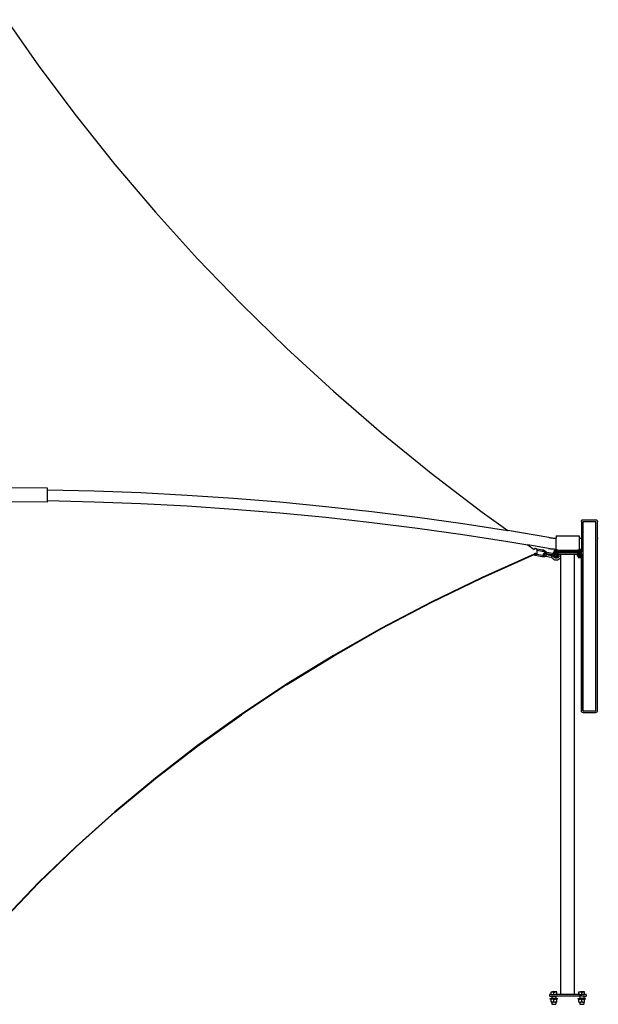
# Model space of a CAD drawing. Extents: x -123 to 135, y -112 to 118.
# Tile 4 of 4: x 9 to 135, y -112 to 103. Entities that reach past the tile are written whole.
import ezdxf

# ---------------------------------------------------------------- set-up
doc = ezdxf.new("R2010")
doc.units = 0
doc.header["$MEASUREMENT"] = 0
doc.layers.get('0').update_dxf_attribs({"linetype": 'CONTINUOUS'})

msp = doc.modelspace()

# ---------------------------------------------------------------- linework, layer by layer
for p, q in [((6.04, 102.69), (13.13, 92.55)), ((13.13, 92.55), (21.22, 81.73)), ((21.22, 81.73), (29.68, 71.12)), ((29.68, 71.12), (38.51, 60.74)), ((38.51, 60.74), (47.69, 50.6)), ((47.69, 50.6), (57.22, 40.71)), ((67.09, 31.09), (57.22, 40.71)), ((67.09, 31.09), (77.27, 21.73)), ((77.27, 21.73), (87.77, 12.66)), ((87.77, 12.66), (98.58, 3.89)), ((98.58, 3.89), (109.67, -4.59)), ((14.99, 0.6), (6.36, 0.68)), ((14.99, 0.57), (14.99, 0.6)), ((14.99, 0.49), (14.99, 0.57)), ((14.99, 0.36), (14.99, 0.49)), ((14.99, 0.27), (14.99, 0.36)), ((14.99, 0.27), (25.15, 0.03)), ((14.99, 0.17), (14.99, 0.27)), ((14.99, -0.05), (14.99, 0.17)), ((25.15, 0.03), (35.3, -0.36)), ((14.97, -1.96), (14.98, -1.72)), ((14.97, -2.1), (14.97, -1.96)), ((14.97, -2.1), (14.99, -2.1)), ((14.97, -2.15), (14.97, -2.1)), ((14.98, -1.46), (14.99, -1.18)), ((14.98, -1.72), (14.98, -1.46)), ((14.99, -0.31), (14.99, -0.05)), ((14.99, -0.59), (14.99, -0.31)), ((14.99, -0.88), (14.99, -0.59)), ((14.99, -1.18), (14.99, -0.88)), ((14.99, -2.1), (25.15, -2.35)), ((35.3, -0.36), (45.43, -0.89)), ((45.43, -0.89), (55.54, -1.57)), ((55.54, -1.57), (65.61, -2.39)), ((14.96, -2.42), (6.36, -2.33)), ((14.96, -2.29), (14.97, -2.15)), ((14.96, -2.38), (14.96, -2.29)), ((14.96, -2.42), (14.96, -2.38)), ((25.15, -2.35), (35.3, -2.74)), ((35.3, -2.74), (45.43, -3.27)), ((45.43, -3.27), (55.53, -3.95)), ((55.53, -3.95), (65.6, -4.77)), ((65.61, -2.39), (75.64, -3.36)), ((75.64, -3.36), (85.63, -4.46)), ((65.6, -4.77), (75.64, -5.73)), ((75.64, -5.73), (85.63, -6.84)), ((85.63, -4.46), (95.57, -5.71)), ((95.57, -5.71), (105.46, -7.1)), ((109.67, -4.59), (115.29, -8.62)), ((131.33, -6.46), (131.39, -6.38)), ((131.39, -6.38), (131.47, -6.32)), ((131.47, -6.32), (131.56, -6.29)), ((131.56, -6.29), (131.66, -6.27)), ((131.66, -6.27), (134.41, -6.27)), ((134.41, -6.27), (134.51, -6.29)), ((134.51, -6.29), (134.6, -6.32)), ((134.6, -6.32), (134.67, -6.38)), ((134.67, -6.38), (134.73, -6.46)), ((85.63, -6.84), (95.57, -8.08)), ((95.57, -8.08), (105.46, -9.47)), ((105.46, -7.1), (115.28, -8.62)), ((131.28, -6.65), (131.3, -6.55)), ((131.28, -6.65), (131.28, -10.3)), ((131.3, -6.55), (131.33, -6.46)), ((131.66, -6.65), (134.41, -6.65)), ((131.66, -47.9), (131.66, -6.65)), ((134.41, -47.9), (134.41, -6.65)), ((134.73, -6.46), (134.77, -6.55)), ((134.77, -6.55), (134.78, -6.65)), ((134.78, -47.9), (134.78, -6.65)), ((105.46, -9.47), (115.28, -11)), ((115.28, -8.62), (115.29, -8.62)), ((124.17, -10.14), (115.29, -8.62)), ((124.17, -10.14), (124.2, -10.15)), ((124.2, -10.15), (124.38, -10.17)), ((124.38, -10.17), (124.57, -10.2)), ((124.57, -10.2), (124.76, -10.22)), ((124.76, -10.22), (124.95, -10.24)), ((124.95, -10.24), (125.14, -10.25)), ((125.14, -10.25), (125.33, -10.27)), ((125.33, -10.27), (125.52, -10.28)), ((125.52, -10.28), (125.71, -10.28)), ((125.71, -10.28), (125.81, -10.29)), ((125.81, -9.74), (130.81, -9.74)), ((125.81, -9.74), (125.81, -10.29)), ((125.81, -12.66), (125.81, -10.29)), ((130.81, -9.74), (130.81, -10.3)), ((130.81, -10.3), (131.28, -10.3)), ((130.81, -10.3), (130.81, -12.67)), ((131.29, -10.3), (131.16, -10.3)), ((131.16, -10.3), (131.3, -10.3)), ((131.28, -10.3), (131.28, -10.32)), ((131.28, -10.3), (131.29, -10.3)), ((131.29, -10.33), (131.28, -10.32)), ((131.29, -10.4), (131.28, -10.48)), ((131.28, -10.48), (131.29, -10.51)), ((131.29, -10.51), (131.28, -10.63)), ((131.28, -10.63), (131.29, -10.66)), ((131.29, -10.66), (131.28, -10.8)), ((131.29, -10.32), (131.29, -10.3)), ((131.29, -10.33), (131.29, -10.32)), ((131.29, -10.38), (131.29, -10.33)), ((131.29, -10.38), (131.29, -10.4)), ((134.73, -10.3), (134.77, -10.3)), ((134.78, -10.3), (134.97, -10.3)), ((115.28, -11), (119.63, -11.74)), ((119.63, -11.74), (121, -12.73)), ((124.16, -12.52), (119.63, -11.74)), ((121.04, -12.66), (121, -12.71)), ((121, -12.71), (121, -12.73)), ((121, -12.73), (121, -12.73)), ((121.09, -12.63), (121.04, -12.66)), ((121.16, -12.6), (121.09, -12.63)), ((121.17, -12.52), (121.16, -12.55)), ((121.16, -12.6), (121.16, -12.55)), ((121.23, -12.58), (121.16, -12.6)), ((121.16, -12.6), (121.16, -12.6)), ((121.18, -12.5), (121.17, -12.52)), ((121.21, -12.5), (121.18, -12.5)), ((121.24, -12.5), (121.21, -12.5)), ((121.31, -12.58), (121.23, -12.58)), ((121.27, -12.52), (121.24, -12.5)), ((121.24, -12.5), (122.85, -12.79)), ((121.31, -12.55), (121.27, -12.52)), ((121.35, -12.58), (121.31, -12.55)), ((121.35, -12.58), (121.31, -12.58)), ((121.35, -12.58), (121.35, -12.58)), ((121.39, -12.59), (121.35, -12.58)), ((121.47, -12.61), (121.39, -12.59)), ((121.53, -12.64), (121.47, -12.61)), ((121.58, -12.68), (121.53, -12.64)), ((121.6, -12.73), (121.58, -12.68)), ((121.61, -12.77), (121.6, -12.73)), ((121.61, -12.87), (121.6, -13.83)), ((121.61, -12.78), (121.61, -12.87)), ((121.61, -12.87), (122.78, -13.08)), ((122.85, -12.79), (123.06, -12.86)), ((123.06, -12.86), (123.27, -12.96)), ((124.16, -12.52), (124.19, -12.52)), ((124.2, -11.33), (124.17, -11.33)), ((124.19, -12.52), (124.38, -12.55)), ((124.38, -12.55), (124.57, -12.57)), ((124.57, -12.57), (124.76, -12.59)), ((124.76, -12.59), (124.94, -12.61)), ((124.94, -12.61), (125.13, -12.63)), ((125.13, -12.63), (125.32, -12.64)), ((125.32, -12.64), (125.52, -12.65)), ((125.52, -12.65), (125.71, -12.66)), ((125.71, -12.66), (125.81, -12.66)), ((125.81, -12.66), (125.81, -12.89)), ((130.81, -12.67), (131.28, -12.67)), ((130.81, -12.67), (130.81, -12.89)), ((131.28, -10.8), (131.29, -10.85)), ((131.29, -10.85), (131.28, -11.01)), ((131.28, -11.01), (131.28, -11.06)), ((131.28, -11.06), (131.28, -11.12)), ((131.28, -11.12), (131.28, -11.23)), ((131.28, -11.23), (131.28, -11.28)), ((131.28, -11.28), (131.28, -11.46)), ((131.28, -11.46), (131.28, -11.51)), ((131.28, -11.51), (131.28, -11.69)), ((131.28, -11.69), (131.28, -11.74)), ((131.28, -11.74), (131.28, -11.85)), ((131.28, -11.85), (131.28, -11.92)), ((131.28, -11.92), (131.28, -11.96)), ((131.28, -11.96), (131.28, -12.12)), ((131.28, -12.12), (131.28, -12.17)), ((131.28, -12.17), (131.28, -12.31)), ((131.28, -12.31), (131.28, -12.34)), ((131.28, -12.34), (131.28, -12.46)), ((131.28, -12.46), (131.28, -12.49)), ((131.28, -12.49), (131.28, -12.57)), ((131.28, -12.57), (131.28, -12.59)), ((131.28, -12.59), (131.28, -12.65)), ((131.28, -12.65), (131.28, -12.66)), ((131.28, -12.66), (131.28, -12.67)), ((131.28, -12.67), (131.28, -13.24)), ((131.28, -47.9), (131.28, -12.67)), ((121, -13.75), (109.67, -18.82)), ((109.67, -18.92), (120.99, -13.86)), ((120.98, -13.81), (121, -13.76)), ((120.98, -13.81), (120.99, -13.86)), ((120.99, -13.86), (120.99, -13.86)), ((120.99, -13.86), (121.02, -13.9)), ((121.03, -13.72), (121, -13.76)), ((121.02, -13.9), (121.06, -13.94)), ((121.08, -13.68), (121.03, -13.72)), ((121.06, -13.94), (121.13, -13.98)), ((121.15, -13.65), (121.08, -13.68)), ((121.13, -13.98), (121.15, -13.98)), ((121.15, -13.79), (121.14, -13.81)), ((121.14, -13.81), (121.14, -13.84)), ((121.14, -13.84), (121.15, -13.85)), ((121.23, -13.63), (121.15, -13.65)), ((121.16, -13.77), (121.15, -13.78)), ((121.15, -13.78), (121.15, -13.79)), ((121.15, -13.85), (121.15, -13.78)), ((121.15, -13.98), (121.15, -13.85)), ((121.15, -14.03), (121.15, -13.98)), ((121.15, -14.03), (121.16, -14.01)), ((121.15, -14.04), (121.15, -14.03)), ((121.17, -14.05), (121.15, -14.04)), ((121.19, -13.75), (121.16, -13.77)), ((121.16, -14.01), (121.17, -13.99)), ((121.17, -13.99), (121.2, -13.96)), ((121.17, -14.05), (121.17, -14.05)), ((122.78, -14.34), (121.17, -14.05)), ((121.22, -13.73), (121.19, -13.75)), ((121.2, -13.96), (121.23, -13.93)), ((121.26, -13.73), (121.22, -13.73)), ((121.31, -13.63), (121.23, -13.63)), ((121.23, -13.93), (121.26, -13.89)), ((121.3, -13.72), (121.26, -13.73)), ((121.26, -13.89), (121.3, -13.86)), ((121.34, -13.73), (121.3, -13.72)), ((121.3, -13.86), (121.34, -13.83)), ((121.39, -13.64), (121.31, -13.63)), ((121.38, -13.74), (121.34, -13.73)), ((121.34, -13.83), (121.38, -13.81)), ((121.41, -13.76), (121.38, -13.74)), ((121.38, -13.81), (121.41, -13.8)), ((121.46, -13.66), (121.39, -13.64)), ((121.43, -13.78), (121.41, -13.76)), ((121.41, -13.8), (121.43, -13.79)), ((121.44, -13.8), (121.43, -13.78)), ((121.44, -13.8), (121.43, -13.79)), ((121.6, -13.83), (121.44, -13.8)), ((121.52, -13.69), (121.46, -13.66)), ((121.57, -13.73), (121.52, -13.69)), ((121.6, -13.78), (121.57, -13.73)), ((121.6, -13.83), (121.6, -13.78)), ((122.83, -14.05), (121.6, -13.83)), ((122.78, -13.08), (122.95, -13.13)), ((122.79, -14.34), (122.78, -14.34)), ((123.01, -14.35), (122.79, -14.34)), ((122.99, -14.06), (122.83, -14.05)), ((122.95, -13.13), (123.11, -13.21)), ((123.14, -14.03), (122.99, -14.06)), ((123.22, -14.32), (123.01, -14.35)), ((123.07, -13.64), (123.05, -13.73)), ((123.05, -13.76), (123.05, -13.73)), ((123.05, -13.79), (123.05, -13.76)), ((123.05, -13.79), (123.07, -13.88)), ((123.07, -13.64), (123.09, -13.62)), ((123.08, -13.91), (123.07, -13.88)), ((123.08, -13.91), (123.14, -13.99)), ((123.15, -13.54), (123.09, -13.62)), ((123.11, -13.21), (123.24, -13.32)), ((123.16, -14.01), (123.14, -13.99)), ((123.17, -14.02), (123.14, -14.03)), ((123.15, -13.54), (123.17, -13.52)), ((123.16, -14.01), (123.17, -14.02)), ((123.26, -13.45), (123.17, -13.52)), ((123.26, -13.98), (123.17, -14.02)), ((123.41, -14.24), (123.22, -14.32)), ((123.24, -13.32), (123.32, -13.43)), ((123.32, -13.43), (123.26, -13.45)), ((123.34, -13.9), (123.26, -13.98)), ((123.27, -13.97), (123.26, -13.98)), ((123.27, -12.96), (123.45, -13.11)), ((123.37, -13.41), (123.32, -13.43)), ((123.33, -13.43), (123.34, -13.44)), ((123.34, -13.44), (123.34, -13.45)), ((123.34, -13.76), (123.34, -13.76)), ((123.34, -13.76), (123.35, -13.76)), ((123.35, -13.77), (123.34, -13.78)), ((123.35, -13.77), (123.34, -13.8)), ((123.35, -13.77), (123.34, -13.78)), ((123.39, -13.81), (123.34, -13.9)), ((123.35, -13.89), (123.34, -13.9)), ((123.36, -13.74), (123.35, -13.76)), ((123.35, -13.77), (123.36, -13.74)), ((123.35, -13.75), (123.35, -13.76)), ((123.35, -13.75), (123.35, -13.76)), ((123.35, -13.76), (123.35, -13.76)), ((123.35, -13.76), (123.35, -13.76)), ((123.35, -13.76), (123.35, -13.77)), ((123.35, -13.76), (123.35, -13.76)), ((123.35, -13.76), (123.35, -13.77)), ((123.35, -13.76), (123.35, -13.77)), ((123.35, -13.76), (123.35, -13.76)), ((123.35, -13.77), (123.35, -13.77)), ((123.35, -13.77), (123.35, -13.77)), ((123.35, -13.77), (123.35, -13.77)), ((123.35, -13.77), (123.35, -13.78)), ((123.35, -13.77), (123.37, -13.79)), ((123.35, -13.78), (123.35, -13.78)), ((123.35, -13.78), (123.37, -13.8)), ((123.35, -13.78), (123.37, -13.79)), ((123.4, -13.72), (123.36, -13.74)), ((123.37, -13.74), (123.36, -13.74)), ((123.39, -13.4), (123.37, -13.41)), ((123.37, -13.79), (123.37, -13.8)), ((123.37, -13.79), (123.39, -13.81)), ((123.52, -13.38), (123.39, -13.4)), ((123.39, -13.81), (123.4, -13.81)), ((123.4, -13.81), (123.39, -13.81)), ((123.41, -13.71), (123.4, -13.72)), ((123.41, -13.71), (123.4, -13.8)), ((123.4, -13.81), (123.4, -13.8)), ((123.4, -13.81), (123.4, -13.81)), ((123.4, -13.81), (123.4, -13.82)), ((123.47, -13.69), (123.41, -13.71)), ((123.41, -13.71), (123.41, -13.71)), ((123.43, -14.23), (123.41, -14.24)), ((123.49, -14.17), (123.43, -14.23)), ((123.45, -13.11), (123.46, -13.12)), ((123.46, -13.12), (123.59, -13.29)), ((123.47, -13.69), (123.46, -13.69)), ((123.55, -13.67), (123.47, -13.69)), ((123.57, -14.1), (123.49, -14.17)), ((123.49, -14.17), (123.5, -14.17)), ((123.5, -14.17), (124.73, -14.39)), ((123.63, -13.37), (123.52, -13.38)), ((123.65, -13.67), (123.55, -13.67)), ((123.59, -14.08), (123.57, -14.1)), ((123.59, -13.29), (123.63, -13.37)), ((123.68, -13.91), (123.59, -14.08)), ((123.65, -13.37), (123.63, -13.37)), ((123.78, -13.38), (123.65, -13.37)), ((123.71, -13.67), (123.65, -13.67)), ((123.71, -13.7), (123.68, -13.89)), ((123.68, -13.89), (123.68, -13.9)), ((124.77, -14.1), (123.68, -13.9)), ((123.68, -13.9), (123.68, -13.91)), ((123.71, -13.67), (123.71, -13.7)), ((123.74, -13.68), (123.71, -13.67)), ((124.88, -13.88), (123.74, -13.68)), ((125.01, -13.6), (123.78, -13.38)), ((124.73, -14.39), (124.85, -14.4)), ((124.82, -14.1), (124.77, -14.1)), ((124.82, -14.09), (124.86, -13.94)), ((124.82, -14.09), (124.82, -14.1)), ((124.82, -14.1), (124.82, -14.11)), ((124.85, -14.1), (124.82, -14.1)), ((124.82, -14.11), (124.82, -14.26)), ((124.82, -14.28), (124.82, -14.26)), ((124.85, -14.4), (124.82, -14.28)), ((124.86, -14.42), (124.85, -14.4)), ((124.86, -13.94), (124.88, -13.88)), ((124.92, -14.56), (124.86, -14.42)), ((124.9, -14.1), (124.87, -14.1)), ((124.95, -13.89), (124.88, -13.88)), ((124.93, -14.58), (124.92, -14.56)), ((125.03, -14.7), (124.93, -14.58)), ((125.03, -13.91), (124.95, -13.89)), ((125.07, -13.62), (125.01, -13.6)), ((125.1, -13.95), (125.03, -13.91)), ((125.04, -13.92), (125.03, -13.91)), ((125.15, -14.81), (125.03, -14.7)), ((125.07, -13.62), (125.15, -13.55)), ((125.13, -13.63), (125.07, -13.62)), ((125.14, -13.98), (125.1, -13.95)), ((125.13, -13.63), (125.14, -13.64)), ((125.13, -14.04), (125.14, -14.03)), ((125.26, -13.69), (125.14, -13.64)), ((125.14, -13.97), (125.15, -13.99)), ((125.14, -13.98), (125.14, -13.97)), ((125.15, -13.99), (125.14, -13.98)), ((125.16, -14), (125.14, -13.98)), ((125.14, -14.03), (125.16, -14.01)), ((125.14, -14.03), (125.16, -14.02)), ((125.14, -14.03), (125.14, -14.03)), ((125.16, -13.54), (125.15, -13.55)), ((125.15, -13.99), (125.16, -13.99)), ((125.15, -14.81), (125.16, -14.82)), ((125.16, -13.54), (125.3, -13.45)), ((125.16, -13.99), (125.16, -13.99)), ((125.16, -13.99), (125.16, -14)), ((125.16, -14), (125.16, -13.99)), ((125.16, -14), (125.16, -14)), ((125.16, -14), (125.16, -14)), ((125.16, -14), (125.16, -14)), ((125.16, -14), (125.16, -14)), ((125.16, -14), (125.16, -14.01)), ((125.16, -14), (125.16, -14)), ((125.16, -14), (125.16, -14)), ((125.16, -14), (125.16, -14.01)), ((125.16, -14), (125.16, -14.01)), ((125.16, -14.01), (125.16, -14.02)), ((125.16, -14.01), (125.16, -14.01)), ((125.17, -14.02), (125.16, -14.01)), ((125.16, -14.01), (125.16, -14.01)), ((125.16, -14.01), (125.16, -14.01)), ((125.16, -14.01), (125.16, -14.01)), ((125.16, -14.02), (125.16, -14.01)), ((125.16, -14.03), (125.16, -14.02)), ((125.16, -14.02), (125.16, -14.02)), ((125.16, -14.82), (125.3, -14.91)), ((125.17, -14), (125.17, -13.99)), ((125.2, -14.34), (125.22, -14.33)), ((125.21, -14.14), (125.21, -14.22)), ((125.21, -14.14), (125.21, -14.15)), ((125.21, -14.15), (125.21, -14.16)), ((125.21, -14.22), (125.21, -14.21)), ((125.21, -14.22), (125.21, -14.23)), ((125.23, -14.3), (125.21, -14.23)), ((125.22, -14.08), (125.22, -14.1)), ((125.24, -14.32), (125.23, -14.3)), ((125.23, -14.33), (125.24, -14.32)), ((125.24, -14.32), (125.25, -14.32)), ((125.26, -14.36), (125.24, -14.32)), ((125.25, -14.32), (125.34, -14.25)), ((125.31, -13.73), (125.26, -13.69)), ((125.26, -14.36), (125.32, -14.44)), ((125.3, -13.45), (125.31, -13.45)), ((125.3, -14.91), (125.46, -14.98)), ((125.44, -13.24), (125.31, -13.24)), ((125.31, -13.45), (125.31, -13.24)), ((125.31, -13.49), (125.31, -13.45)), ((125.31, -13.73), (125.31, -13.49)), ((131.3, -13.49), (125.31, -13.49)), ((125.31, -13.74), (125.31, -13.73)), ((125.31, -13.74), (125.32, -13.74)), ((125.34, -13.75), (125.32, -13.74)), ((125.32, -13.74), (125.34, -13.74)), ((125.38, -14.5), (125.32, -14.44)), ((125.34, -13.75), (125.34, -13.74)), ((126.28, -13.74), (125.34, -13.74)), ((125.34, -13.83), (125.34, -13.75)), ((125.4, -13.83), (125.34, -13.83)), ((125.34, -14.25), (125.36, -14.24)), ((125.36, -14.24), (125.42, -14.16)), ((125.39, -14.51), (125.38, -14.5)), ((125.39, -14.51), (125.39, -14.51)), ((125.48, -14.56), (125.39, -14.51)), ((125.41, -13.84), (125.4, -13.83)), ((125.4, -13.83), (125.43, -13.83)), ((125.43, -13.83), (125.41, -13.84)), ((125.41, -13.84), (125.41, -13.84)), ((125.42, -13.86), (125.41, -13.84)), ((125.44, -13.89), (125.42, -13.86)), ((125.42, -14.16), (125.44, -14.13)), ((125.43, -13.83), (125.44, -13.83)), ((125.44, -12.89), (125.62, -12.89)), ((125.44, -12.93), (125.44, -12.89)), ((125.54, -12.9), (125.44, -12.93)), ((125.44, -13.24), (125.44, -12.93)), ((125.81, -13.24), (125.44, -13.24)), ((125.44, -13.86), (125.44, -13.83)), ((125.62, -13.83), (125.44, -13.83)), ((125.54, -13.84), (125.44, -13.86)), ((125.44, -13.9), (125.44, -13.86)), ((125.44, -13.9), (125.44, -13.89)), ((125.44, -14.11), (125.44, -13.9)), ((125.44, -14.13), (125.44, -14.11)), ((125.44, -14.18), (125.44, -14.11)), ((125.44, -14.18), (125.54, -14.2)), ((125.44, -14.18), (125.44, -14.21)), ((125.44, -14.21), (125.56, -14.21)), ((125.46, -14.98), (125.63, -15.02)), ((125.58, -14.6), (125.48, -14.56)), ((125.62, -12.89), (125.54, -12.9)), ((125.62, -13.83), (125.54, -13.84)), ((125.54, -14.2), (125.56, -14.2)), ((125.56, -14.21), (125.56, -14.2)), ((125.56, -14.2), (125.62, -14.21)), ((125.56, -14.21), (125.56, -14.49)), ((125.62, -14.21), (125.56, -14.21)), ((125.56, -14.49), (126.06, -14.49)), ((125.69, -14.63), (125.58, -14.6)), ((125.71, -12.9), (125.62, -12.89)), ((125.62, -12.89), (125.81, -12.89)), ((125.71, -13.84), (125.62, -13.83)), ((125.99, -13.83), (125.62, -13.83)), ((125.63, -14.21), (125.62, -14.21)), ((125.63, -14.21), (125.71, -14.2)), ((125.98, -14.21), (125.63, -14.21)), ((125.63, -15.02), (125.81, -15.03)), ((125.81, -14.64), (125.69, -14.63)), ((125.81, -12.93), (125.71, -12.9)), ((125.81, -13.86), (125.71, -13.84)), ((125.71, -14.2), (125.81, -14.18)), ((125.81, -12.89), (125.99, -12.89)), ((125.81, -12.93), (125.9, -12.9)), ((125.81, -13.24), (125.81, -12.93)), ((126.17, -13.24), (125.81, -13.24)), ((125.81, -13.86), (125.9, -13.84)), ((125.81, -14.18), (125.81, -13.86)), ((125.81, -14.18), (125.9, -14.2)), ((125.92, -14.63), (125.81, -14.64)), ((125.81, -15.03), (125.98, -15.02)), ((125.99, -12.89), (125.9, -12.9)), ((125.99, -13.83), (125.9, -13.84)), ((125.9, -14.2), (125.98, -14.21)), ((126.04, -14.6), (125.92, -14.63)), ((125.98, -14.21), (125.99, -14.21)), ((125.98, -15.02), (126.16, -14.98)), ((125.99, -12.89), (126.07, -12.9)), ((125.99, -12.89), (126.17, -12.89)), ((125.99, -13.83), (125.99, -13.83)), ((125.99, -13.83), (126.06, -13.84)), ((126.06, -13.83), (125.99, -13.83)), ((126.06, -14.2), (125.99, -14.21)), ((125.99, -14.21), (126.06, -14.21)), ((126.14, -14.56), (126.04, -14.6)), ((126.06, -13.83), (126.06, -13.84)), ((126.06, -13.83), (126.17, -13.83)), ((126.06, -13.84), (126.07, -13.84)), ((126.06, -14.21), (126.06, -14.2)), ((126.06, -14.2), (126.07, -14.2)), ((126.06, -14.21), (126.06, -14.49)), ((126.17, -14.21), (126.06, -14.21)), ((126.17, -12.93), (126.07, -12.9)), ((126.17, -13.86), (126.07, -13.84)), ((126.07, -14.2), (126.17, -14.18)), ((126.23, -14.5), (126.14, -14.56)), ((126.16, -14.98), (126.31, -14.91)), ((126.17, -12.93), (126.17, -12.89)), ((126.17, -12.94), (126.17, -12.93)), ((130.44, -12.94), (126.17, -12.94)), ((126.17, -12.94), (126.17, -13.24)), ((130.44, -13.24), (126.17, -13.24)), ((126.17, -13.83), (126.19, -13.83)), ((126.17, -13.83), (126.17, -13.86)), ((126.17, -14.18), (126.17, -13.86)), ((126.17, -14.21), (126.17, -14.18)), ((126.23, -13.86), (126.19, -13.83)), ((126.28, -13.83), (126.19, -13.83)), ((126.23, -13.86), (126.22, -13.85)), ((126.3, -13.92), (126.23, -13.86)), ((126.23, -14.5), (126.3, -14.44)), ((126.28, -13.83), (126.28, -13.74)), ((126.28, -13.74), (126.52, -13.74)), ((126.36, -13.99), (126.3, -13.92)), ((126.3, -14.44), (126.36, -14.37)), ((126.31, -14.91), (126.46, -14.82)), ((126.35, -13.98), (126.36, -13.99)), ((126.35, -14.38), (126.36, -14.37)), ((126.36, -13.99), (126.36, -14)), ((126.39, -14.07), (126.36, -14)), ((126.39, -14.3), (126.36, -14.36)), ((126.36, -14.37), (126.36, -14.36)), ((126.41, -14.14), (126.39, -14.07)), ((126.39, -14.3), (126.41, -14.23)), ((126.41, -14.16), (126.41, -14.14)), ((126.41, -14.14), (126.41, -14.14)), ((126.41, -14.22), (126.41, -14.14)), ((126.41, -14.22), (126.41, -14.21)), ((126.41, -14.23), (126.41, -14.22)), ((126.42, -14.05), (126.44, -13.98)), ((126.42, -14.05), (126.42, -14.07)), ((126.42, -14.3), (126.42, -14.32)), ((126.42, -14.32), (126.43, -14.33)), ((126.47, -14.81), (126.46, -14.82)), ((126.46, -14.82), (126.46, -14.82)), ((126.47, -14.81), (126.51, -14.78)), ((126.5, -13.77), (126.52, -13.74)), ((126.57, -14.72), (126.51, -14.78)), ((126.52, -13.74), (126.81, -13.74)), ((126.53, -14.64), (126.53, -14.65)), ((126.53, -14.64), (126.53, -14.64)), ((126.54, -14.66), (126.54, -14.67)), ((126.54, -14.67), (126.54, -14.67)), ((126.55, -14.69), (126.55, -14.69)), ((126.55, -14.7), (126.56, -14.71)), ((126.56, -14.69), (126.56, -14.69)), ((126.56, -14.69), (126.57, -14.7)), ((126.56, -14.69), (126.56, -14.69)), ((126.57, -14.72), (126.56, -14.72)), ((126.57, -14.7), (126.58, -14.7)), ((126.59, -14.7), (126.57, -14.72)), ((126.6, -14.78), (126.57, -14.72)), ((126.58, -14.7), (126.59, -14.7)), ((126.59, -14.7), (126.59, -14.7)), ((126.59, -14.7), (126.59, -14.7)), ((126.81, -14.78), (126.6, -14.78)), ((126.81, -14.78), (126.81, -13.74)), ((126.81, -13.74), (129.81, -13.74)), ((126.81, -109.74), (126.81, -14.78)), ((129.81, -109.74), (129.81, -13.74)), ((129.81, -13.74), (130.34, -13.74)), ((130.34, -13.83), (130.34, -13.74)), ((131.28, -13.74), (130.34, -13.74)), ((130.44, -13.83), (130.34, -13.83)), ((130.44, -12.89), (130.62, -12.89)), ((130.44, -12.93), (130.44, -12.89)), ((130.54, -12.9), (130.44, -12.93)), ((130.44, -12.94), (130.44, -12.93)), ((130.44, -13.24), (130.44, -12.94)), ((130.81, -13.24), (130.44, -13.24)), ((130.56, -13.83), (130.44, -13.83)), ((130.44, -13.86), (130.44, -13.83)), ((130.54, -13.84), (130.44, -13.86)), ((130.44, -14.18), (130.44, -13.86)), ((130.44, -14.18), (130.54, -14.2)), ((130.44, -14.18), (130.44, -14.21)), ((130.44, -14.21), (130.56, -14.21)), ((130.62, -12.89), (130.54, -12.9)), ((130.56, -13.84), (130.54, -13.84)), ((130.54, -14.2), (130.56, -14.2)), ((130.56, -13.83), (130.56, -13.84)), ((130.56, -13.83), (130.62, -13.83)), ((130.59, -13.83), (130.56, -13.84)), ((130.56, -14.21), (130.56, -14.2)), ((130.62, -14.21), (130.56, -14.2)), ((130.56, -14.21), (130.56, -14.49)), ((130.56, -14.21), (130.62, -14.21)), ((130.56, -14.49), (131.06, -14.49)), ((130.62, -13.83), (130.59, -13.83)), ((130.71, -12.9), (130.62, -12.89)), ((130.62, -12.89), (130.81, -12.89)), ((130.63, -13.83), (130.62, -13.83)), ((130.63, -14.21), (130.62, -14.21)), ((130.71, -13.84), (130.63, -13.83)), ((130.98, -13.83), (130.63, -13.83)), ((130.63, -14.21), (130.71, -14.2)), ((130.98, -14.21), (130.63, -14.21)), ((130.81, -12.93), (130.71, -12.9)), ((130.81, -13.86), (130.71, -13.84)), ((130.71, -14.2), (130.81, -14.18)), ((130.81, -12.89), (130.99, -12.89)), ((130.81, -12.93), (130.9, -12.9)), ((130.81, -13.24), (130.81, -12.93)), ((131.17, -13.24), (130.81, -13.24)), ((130.81, -13.86), (130.9, -13.84)), ((130.81, -14.18), (130.81, -13.86)), ((130.81, -14.18), (130.9, -14.2)), ((130.99, -12.89), (130.9, -12.9)), ((130.98, -13.83), (130.9, -13.84)), ((130.9, -14.2), (130.98, -14.21)), ((130.98, -13.83), (130.99, -13.83)), ((130.99, -14.21), (130.98, -14.21)), ((130.99, -12.89), (131.07, -12.9)), ((130.99, -12.89), (131.17, -12.89)), ((130.99, -13.83), (131.06, -13.84)), ((131.06, -13.83), (130.99, -13.83)), ((130.99, -14.21), (131.06, -14.2)), ((130.99, -14.21), (131.06, -14.21)), ((131.06, -13.83), (131.06, -13.84)), ((131.06, -13.83), (131.17, -13.83)), ((131.06, -13.84), (131.07, -13.84)), ((131.06, -14.21), (131.06, -14.2)), ((131.06, -14.2), (131.07, -14.2)), ((131.06, -14.21), (131.06, -14.49)), ((131.17, -14.21), (131.06, -14.21)), ((131.17, -12.93), (131.07, -12.9)), ((131.17, -13.86), (131.07, -13.84)), ((131.07, -14.2), (131.17, -14.18)), ((131.17, -12.93), (131.17, -12.89)), ((131.17, -13.24), (131.17, -12.93)), ((131.28, -13.24), (131.17, -13.24)), ((131.28, -13.83), (131.17, -13.83)), ((131.17, -13.83), (131.17, -13.86)), ((131.17, -14.18), (131.17, -13.86)), ((131.17, -14.21), (131.17, -14.18)), ((131.3, -13.24), (131.28, -13.24)), ((131.28, -13.83), (131.28, -13.74)), ((131.28, -13.74), (131.28, -47.9)), ((131.28, -13.74), (131.28, -13.74)), ((131.28, -13.74), (131.3, -13.74)), ((109.67, -18.82), (98.58, -24.2)), ((98.58, -24.31), (109.67, -18.92)), ((98.58, -24.2), (87.78, -29.89)), ((87.78, -29.99), (98.58, -24.31)), ((87.78, -29.89), (77.28, -35.86)), ((77.28, -35.97), (87.78, -29.99)), ((77.28, -35.86), (67.09, -42.12)), ((67.09, -42.23), (77.28, -35.97)), ((67.09, -42.23), (57.23, -48.77)), ((67.09, -42.12), (57.41, -48.54)), ((57.22, -48.66), (47.69, -55.47)), ((47.69, -55.58), (57.23, -48.77)), ((57.32, -48.6), (57.22, -48.66)), ((57.32, -48.6), (57.41, -48.54)), ((131.3, -47.99), (131.28, -47.9)), ((131.33, -48.09), (131.3, -47.99)), ((131.39, -48.16), (131.33, -48.09)), ((131.47, -48.22), (131.39, -48.16)), ((131.56, -48.26), (131.47, -48.22)), ((131.66, -48.27), (131.56, -48.26)), ((131.66, -47.9), (134.41, -47.9)), ((131.66, -48.27), (134.41, -48.27)), ((134.51, -48.26), (134.41, -48.27)), ((134.6, -48.22), (134.51, -48.26)), ((134.67, -48.16), (134.6, -48.22)), ((134.67, -48.16), (134.73, -48.09)), ((134.77, -47.99), (134.73, -48.09)), ((134.77, -47.99), (134.78, -47.9)), ((47.69, -55.47), (38.51, -62.55)), ((38.51, -62.65), (47.69, -55.58)), ((38.51, -62.55), (29.68, -69.88)), ((29.68, -69.98), (38.51, -62.65)), ((29.68, -69.88), (21.21, -77.45)), ((21.21, -77.56), (29.68, -69.98)), ((21.21, -77.45), (13.12, -85.27)), ((13.12, -85.38), (21.21, -77.56)), ((13.12, -85.27), (5.96, -92.74)), ((5.96, -92.85), (13.12, -85.38)), ((124.69, -109.16), (125, -109.16)), ((124.69, -109.16), (124.69, -109.21)), ((124.85, -109.17), (124.69, -109.21)), ((124.69, -109.74), (124.69, -109.21)), ((125, -109.16), (124.85, -109.17)), ((125.14, -109.17), (125, -109.16)), ((125.62, -109.16), (125, -109.16)), ((125.31, -109.21), (125.14, -109.17)), ((125.31, -109.21), (125.47, -109.17)), ((125.31, -109.74), (125.31, -109.21)), ((125.62, -109.16), (125.47, -109.17)), ((125.62, -109.16), (125.76, -109.17)), ((125.93, -109.16), (125.62, -109.16)), ((125.93, -109.21), (125.76, -109.17)), ((125.93, -109.21), (125.93, -109.16)), ((125.93, -109.74), (125.93, -109.21)), ((130.75, -109.16), (131.06, -109.16)), ((130.75, -109.21), (130.75, -109.16)), ((130.92, -109.17), (130.75, -109.21)), ((130.75, -109.74), (130.75, -109.21)), ((131.06, -109.16), (130.92, -109.17)), ((131.2, -109.17), (131.06, -109.16)), ((131.68, -109.16), (131.06, -109.16)), ((131.37, -109.21), (131.2, -109.17)), ((131.37, -109.21), (131.54, -109.17)), ((131.37, -109.74), (131.37, -109.21)), ((131.68, -109.16), (131.54, -109.17)), ((131.68, -109.16), (131.82, -109.17)), ((131.99, -109.16), (131.68, -109.16)), ((131.99, -109.21), (131.82, -109.17)), ((131.99, -109.21), (131.99, -109.16)), ((131.99, -109.74), (131.99, -109.21)), ((124.31, -109.74), (124.31, -110.11)), ((124.69, -109.74), (124.31, -109.74)), ((124.31, -110.11), (124.88, -110.11)), ((124.51, -110.74), (124.51, -110.58)), ((124.51, -110.58), (124.88, -110.58)), ((124.69, -110.74), (124.51, -110.74)), ((124.69, -109.74), (124.87, -109.74)), ((124.69, -110.8), (124.69, -110.74)), ((125, -110.74), (124.69, -110.74)), ((124.85, -110.75), (124.69, -110.8)), ((124.69, -111.32), (124.69, -110.8)), ((124.69, -111.32), (124.85, -111.36)), ((124.69, -111.32), (124.69, -111.38)), ((124.69, -111.38), (124.88, -111.38)), ((125, -110.74), (124.85, -110.75)), ((124.85, -111.36), (124.88, -111.37)), ((124.88, -109.74), (124.87, -109.74)), ((124.88, -109.74), (124.94, -109.74)), ((124.88, -110.11), (124.88, -110.58)), ((124.88, -110.11), (125.73, -110.11)), ((125.73, -110.58), (124.88, -110.58)), ((124.88, -111.38), (124.88, -111.37)), ((124.88, -111.37), (125, -111.38)), ((124.88, -111.38), (124.88, -111.85)), ((125, -111.38), (124.88, -111.38)), ((124.94, -109.74), (124.95, -109.74)), ((124.95, -109.74), (125.01, -109.74)), ((125.14, -110.75), (125, -110.74)), ((125.62, -110.74), (125, -110.74)), ((125.01, -111.38), (125, -111.38)), ((125.01, -109.74), (125.06, -109.74)), ((125.01, -111.38), (125.14, -111.36)), ((125.61, -111.38), (125.01, -111.38)), ((125.06, -109.74), (125.1, -109.74)), ((125.1, -109.74), (125.18, -109.74)), ((125.31, -110.8), (125.14, -110.75)), ((125.14, -111.36), (125.31, -111.32)), ((125.18, -109.74), (125.2, -109.74)), ((125.2, -109.74), (125.31, -109.74)), ((125.31, -109.74), (125.42, -109.74)), ((125.31, -110.8), (125.47, -110.75)), ((125.31, -111.32), (125.31, -110.8)), ((125.31, -111.32), (125.47, -111.36)), ((125.42, -109.74), (125.44, -109.74)), ((125.44, -109.74), (125.52, -109.74)), ((125.62, -110.74), (125.47, -110.75)), ((125.47, -111.36), (125.61, -111.38)), ((125.52, -109.74), (125.56, -109.74)), ((125.56, -109.74), (125.61, -109.74)), ((125.61, -109.74), (125.66, -109.74)), ((125.62, -111.38), (125.61, -111.38)), ((125.62, -110.74), (125.62, -110.74)), ((125.62, -110.74), (125.73, -110.75)), ((125.73, -110.74), (125.62, -110.74)), ((125.62, -111.38), (125.73, -111.37)), ((125.62, -111.38), (125.73, -111.38)), ((125.66, -109.74), (125.67, -109.74)), ((125.73, -109.74), (125.67, -109.74)), ((125.74, -109.74), (125.73, -109.74)), ((125.73, -110.11), (125.73, -110.58)), ((130.95, -110.11), (125.73, -110.11)), ((125.73, -110.58), (126.1, -110.58)), ((125.73, -110.75), (125.73, -110.74)), ((125.73, -110.74), (125.93, -110.74)), ((125.73, -110.75), (125.76, -110.75)), ((125.73, -111.37), (125.76, -111.36)), ((125.73, -111.38), (125.73, -111.37)), ((125.73, -111.38), (125.73, -111.85)), ((125.93, -111.38), (125.73, -111.38)), ((125.93, -109.74), (125.74, -109.74)), ((125.93, -110.8), (125.76, -110.75)), ((125.76, -111.36), (125.93, -111.32)), ((126.81, -109.74), (125.93, -109.74)), ((126.1, -110.74), (125.93, -110.74)), ((125.93, -110.74), (125.93, -110.8)), ((125.93, -111.32), (125.93, -110.8)), ((125.93, -111.38), (125.93, -111.32)), ((126.1, -110.74), (126.1, -110.58)), ((129.81, -109.74), (126.81, -109.74)), ((130.75, -109.74), (129.81, -109.74)), ((130.57, -110.74), (130.57, -110.58)), ((130.57, -110.58), (130.95, -110.58)), ((130.75, -110.74), (130.57, -110.74)), ((130.75, -109.74), (130.81, -109.74)), ((130.75, -110.8), (130.75, -110.74)), ((130.75, -110.74), (131.06, -110.74)), ((130.92, -110.75), (130.75, -110.8)), ((130.75, -111.32), (130.75, -110.8)), ((130.75, -111.32), (130.92, -111.36)), ((130.75, -111.32), (130.75, -111.38)), ((130.75, -111.38), (130.95, -111.38)), ((130.87, -109.74), (130.81, -109.74)), ((130.95, -109.74), (130.87, -109.74)), ((131.06, -110.74), (130.92, -110.75)), ((130.92, -111.36), (130.95, -111.37)), ((130.96, -109.74), (130.95, -109.74)), ((130.95, -109.74), (130.95, -109.74)), ((130.95, -110.11), (130.95, -110.58)), ((131.79, -110.11), (130.95, -110.11)), ((131.79, -110.58), (130.95, -110.58)), ((130.95, -111.38), (130.95, -111.37)), ((130.95, -111.37), (131.06, -111.38)), ((130.95, -111.38), (130.95, -111.85)), ((130.95, -111.38), (131.06, -111.38)), ((130.96, -109.74), (131, -109.74)), ((131, -109.74), (131.06, -109.74)), ((131.06, -109.74), (131.07, -109.74)), ((131.2, -110.75), (131.06, -110.74)), ((131.68, -110.74), (131.06, -110.74)), ((131.07, -111.38), (131.06, -111.38)), ((131.07, -109.74), (131.16, -109.74)), ((131.07, -111.38), (131.2, -111.36)), ((131.67, -111.38), (131.07, -111.38)), ((131.16, -109.74), (131.18, -109.74)), ((131.18, -109.74), (131.26, -109.74)), ((131.37, -110.8), (131.2, -110.75)), ((131.2, -111.36), (131.37, -111.32)), ((131.26, -109.74), (131.31, -109.74)), ((131.34, -109.74), (131.31, -109.74)), ((131.34, -109.74), (131.37, -109.74)), ((131.78, -109.74), (131.37, -109.74)), ((131.37, -110.8), (131.54, -110.75)), ((131.37, -111.32), (131.37, -110.8)), ((131.37, -111.32), (131.54, -111.36)), ((131.68, -110.74), (131.54, -110.75)), ((131.54, -111.36), (131.67, -111.38)), ((131.68, -111.38), (131.67, -111.38)), ((131.68, -110.74), (131.69, -110.74)), ((131.68, -111.38), (131.79, -111.37)), ((131.68, -111.38), (131.79, -111.38)), ((131.69, -110.74), (131.79, -110.75)), ((131.79, -110.74), (131.69, -110.74)), ((131.79, -109.74), (131.78, -109.74)), ((131.78, -109.74), (131.78, -109.74)), ((131.81, -109.74), (131.79, -109.74)), ((131.79, -109.74), (131.79, -109.74)), ((131.79, -110.11), (131.79, -110.58)), ((131.79, -110.11), (132.31, -110.11)), ((132.17, -110.58), (131.79, -110.58)), ((131.79, -110.74), (131.79, -110.75)), ((131.99, -110.74), (131.79, -110.74)), ((131.79, -110.75), (131.82, -110.75)), ((131.79, -111.37), (131.82, -111.36)), ((131.79, -111.38), (131.79, -111.37)), ((131.79, -111.38), (131.79, -111.85)), ((131.99, -111.38), (131.79, -111.38)), ((131.81, -109.74), (131.99, -109.74)), ((131.99, -110.8), (131.82, -110.75)), ((131.82, -111.36), (131.99, -111.32)), ((132.31, -109.74), (131.99, -109.74)), ((132.17, -110.74), (131.99, -110.74)), ((131.99, -110.74), (131.99, -110.8)), ((131.99, -111.32), (131.99, -110.8)), ((131.99, -111.38), (131.99, -111.32)), ((132.17, -110.74), (132.17, -110.58)), ((132.31, -109.74), (132.31, -110.11)), ((124.88, -111.85), (125.73, -111.85)), ((130.95, -111.85), (131.79, -111.85))]:
    msp.add_line(p, q)

doc.saveas('drawing.dxf')
